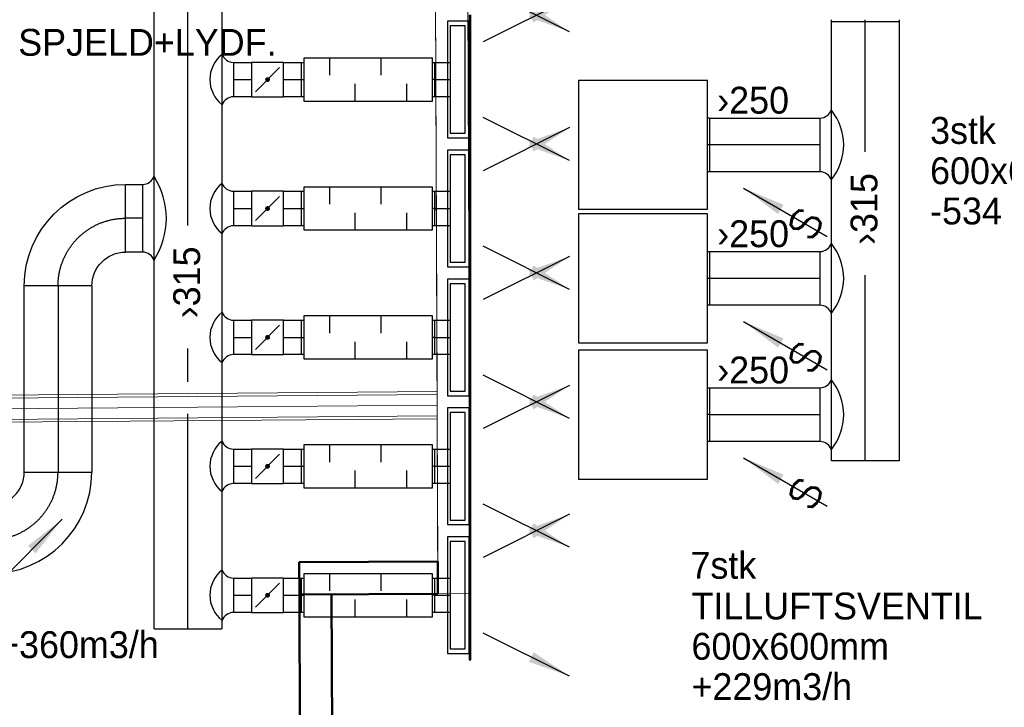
# Model space of a CAD drawing. Header units: millimetres. Extents: x 0 to 83478, y 0 to 53008.
# Tile 54 of 83: x 44317 to 48903, y 7921 to 11121. Entities that reach past the tile are written whole.
import ezdxf
from ezdxf.enums import TextEntityAlignment as Align

# ---------------------------------------------------------------- set-up
doc = ezdxf.new("R2010")
doc.units = ezdxf.units.MM
doc.header["$LTSCALE"] = 50
doc.header["$MEASUREMENT"] = 0
doc.header["$PDMODE"] = 1
doc.linetypes.add('2V-CENT', pattern=[23, 20, -1.5, 0, -1.5])
doc.layers.get('0').update_dxf_attribs({"linetype": 'CONTINUOUS'})
for name, color, linetype, lineweight in [('20602A200D001$0$A-AREA', 32, 'CONTINUOUS', 9), ('20602A200D001$0$A-GENM', 13, 'CONTINUOUS', 9), ('20602A200D001$0$A-WALL', 7, 'CONTINUOUS', 13)]:
    doc.layers.add(name, color=color, linetype=linetype, lineweight=lineweight)
for name, color, linetype in [('V060-', 3, 'CONTINUOUS'), ('V061-', 1, 'CONTINUOUS'), ('V070-', 3, 'CONTINUOUS'), ('V071-', 1, 'CONTINUOUS')]:
    doc.layers.add(name, color=color, linetype=linetype)
doc.styles.add('FISO', font='fiso')
doc.styles.add('ISO', font='ISO')
doc.styles.add('SIMPLEX', font='SIMPLEX')

# ---------------------------------------------------------------- blocks, each defined once
blk = doc.blocks.new('CBOJ90_PB', base_point=(86107, 31352))
at = {"color": 0, "linetype": 'ByBlock'}
blk.add_arc((86106, 31353), 1, 270, 360, dxfattribs=at)
blk = doc.blocks.new('KBOJ90_PB', base_point=(86107, 31352))
at = {"color": 0, "linetype": 'ByBlock'}
for p, q in [((86106.5, 31353), (86107.5, 31353)), ((86106, 31352.5), (86106, 31351.5))]:
    blk.add_line(p, q, dxfattribs=at)
for radius in [1.5, 0.5]:
    blk.add_arc((86106, 31353), radius, 270, 360, dxfattribs=at)
blk = doc.blocks.new('3BOJ90_PB', base_point=(86107, 31352))
for p in [(86107, 31353), (86106, 31352)]:
    blk.add_point(p)
at = {"color": 1, "linetype": '2V-CENT'}
blk.add_blockref('CBOJ90_PB', (86107, 31352), dxfattribs=at)
at = {"color": 0, "linetype": 'ByBlock'}
blk.add_blockref('KBOJ90_PB', (86107, 31352), dxfattribs=at)
at = {"style": 'ISO', "flags": 3}
blk.add_attdef('0', (86107, 31352), '', height=1, dxfattribs=at)
blk = doc.blocks.new('TAK_P', base_point=(16247.5, 22586.5))
for p, q in [((16248, 22587), (16247, 22587)), ((16247, 22587), (16247, 22586)), ((16248, 22586), (16248, 22587)), ((16247, 22586), (16248, 22586))]:
    blk.add_line(p, q)
blk = doc.blocks.new('C3A', base_point=(16246, 22590.5))
at = {"color": 0, "linetype": 'ByBlock'}
blk.add_line((16247, 22590.5), (16246, 22590.5), dxfattribs=at)
blk = doc.blocks.new('K3A', base_point=(16246, 22590.5))
at = {"color": 0, "linetype": 'ByBlock'}
for p, q in [((16246, 22591), (16247, 22591)), ((16247, 22591), (16247, 22590)), ((16247, 22590), (16246, 22590))]:
    blk.add_line(p, q, dxfattribs=at)
blk = doc.blocks.new('33A', base_point=(16246, 22590.5))
blk.add_point((16247, 22590.5))
at = {"color": 0, "linetype": 'ByBlock'}
blk.add_blockref('K3A', (16246, 22590.5), dxfattribs=at)
at = {"color": 1, "linetype": '2V-CENT'}
blk.add_blockref('C3A', (16246, 22590.5), dxfattribs=at)
at = {"style": 'SIMPLEX', "flags": 3}
blk.add_attdef('0', (16246, 22590.5), '', height=1, dxfattribs=at)
blk = doc.blocks.new('K1A', base_point=(16237, 22591.5))
at = {"color": 0, "linetype": 'ByBlock'}
blk.add_line((16237, 22592), (16237, 22591), dxfattribs=at)
blk = doc.blocks.new('21A', base_point=(16237, 22591.5))
blk.add_point((16237, 22591.5))
at = {"color": 0, "linetype": 'ByBlock'}
blk.add_blockref('K1A', (16237, 22591.5), dxfattribs=at)
at = {"style": 'SIMPLEX', "flags": 3}
blk.add_attdef('0', (16237, 22591.5), '', height=1, dxfattribs=at)
blk = doc.blocks.new('V420', base_point=(455, 404.5))
blk.add_line((455, 404.5), (464, 404.5))
blk.add_solid([(455, 404.5), (459, 405), (459, 404)])
blk = doc.blocks.new('V422', base_point=(16230, 22585))
blk.add_blockref('V420', (16230, 22585))
at = {"style": 'SIMPLEX'}
blk.add_text('s', height=4, rotation=90, dxfattribs=at).set_placement((16238, 22585), align=Align.CENTER)
blk = doc.blocks.new('V421', base_point=(455.5, 404.5))
at = {"rotation": 180}
blk.add_blockref('V420', (464.5, 404.5), dxfattribs=at)
blk = doc.blocks.new('LD_P')
for p, q in [((-0.5, 0.5), (-0.5, -0.5)), ((0.5, 0.5), (-0.5, 0.5)), ((0.5, -0.5), (0.5, 0.5)), ((-0.5, -0.5), (0.5, -0.5))]:
    blk.add_line(p, q)
at = {"color": 1}
for p, q in [((-0.3, 0.5), (-0.3, 0.1)), ((0.1, 0.5), (0.1, 0.1)), ((-0.1, -0.5), (-0.1, -0.1)), ((0.3, -0.5), (0.3, -0.1))]:
    blk.add_line(p, q, dxfattribs=at)
blk = doc.blocks.new('KSP_P', base_point=(16239.5, 22597.5))
at = {"color": 0, "linetype": 'ByBlock'}
for p, q in [((16240, 22598), (16239, 22598)), ((16239, 22598), (16239, 22597)), ((16240, 22597), (16240, 22598)), ((16239, 22597), (16240, 22597))]:
    blk.add_line(p, q, dxfattribs=at)
blk = doc.blocks.new('2SP_P', base_point=(16239.5, 22597.5))
for p in [(16239, 22597.5), (16240, 22597.5)]:
    blk.add_point(p)
at = {"color": 0, "linetype": 'ByBlock'}
blk.add_blockref('KSP_P', (16239.5, 22597.5), dxfattribs=at)
at = {"style": 'SIMPLEX', "flags": 3}
blk.add_attdef('0', (16239.5, 22597.5), '', height=1, dxfattribs=at)
blk = doc.blocks.new('SPJALL', base_point=(16229, 22594))
at = {"color": 1}
blk.add_line((16228.625, 22593.625), (16229.375, 22594.375), dxfattribs=at)
at = {"color": 1, "const_width": 0.075}
blk.add_lwpolyline([(16229, 22594.0375, -1), (16229, 22593.9625, -1), (16229, 22594.0375, -1)], format="xyb", dxfattribs=at)
blk = doc.blocks.new('20602A200D001$0$VT- 27862 - VT- 2-289136-P02')
at = {"layer": '20602A200D001$0$A-WALL'}
blk.add_line((61806.7, 11694.2), (61825.8, 6992), dxfattribs=at)
blk = doc.blocks.new('20602A200D001$0$VT- 27862 - VT--289129-P02')
at = {"layer": '20602A200D001$0$A-WALL'}
for p, q in [((61956.7, 11695.9), (61806.7, 11694.2)), ((61956.7, 11695.9), (61806.7, 11694.2)), ((61806.7, 11694.2), (61956.7, 11695.9)), ((61825.8, 6992), (61806.7, 11694.2)), ((61806.7, 11694.2), (61829.1, 6177)), ((61806.7, 11694.2), (61825.8, 6992)), ((61979.1, 6177.6), (61956.7, 11695.9)), ((61979.1, 6177.6), (61956.7, 11695.9)), ((61956.7, 11695.9), (61979.1, 6177.6)), ((61829.1, 6177), (61979.1, 6177.6)), ((61829.1, 6177), (61979.1, 6177.6)), ((61979.1, 6177.6), (61829.1, 6177))]:
    blk.add_line(p, q, dxfattribs=at)
blk = doc.blocks.new('20602A200D001$0$VT- 27862 - VT- 27862-289133-P02')
for name in ['20602A200D001$0$VT- 27862 - VT--289129-P02', '20602A200D001$0$VT- 27862 - VT- 2-289136-P02']:
    blk.add_blockref(name, (0, 0))
blk = doc.blocks.new('20602A200D001$0$IV01 91147 - IV01 2-291110-P02')
at = {"layer": '20602A200D001$0$A-WALL'}
blk.add_line((61825.5, 7055), (59761.2, 7038), dxfattribs=at)
blk = doc.blocks.new('20602A200D001$0$IV01 91147 - IV01-291103-P02')
at = {"layer": '20602A200D001$0$A-WALL'}
for p, q in [((61824.9, 7118), (59760.8, 7101)), ((61825.1, 7105), (61824.9, 7118)), ((61825.1, 7105), (61824.9, 7118)), ((61824.9, 7118), (61825.1, 7105)), ((59760.8, 7101), (59760.9, 7088)), ((59760.9, 7088), (61825.1, 7105)), ((61825.1, 7105), (59760.9, 7088)), ((61825.1, 7105), (59760.9, 7088)), ((59760.9, 7088), (61825.1, 7105)), ((59760.9, 7088), (61825.1, 7105)), ((61825.1, 7105), (59760.9, 7088)), ((59760.9, 7088), (59761.4, 6988)), ((61825.9, 7005), (61825.1, 7105)), ((61825.9, 7005), (61825.1, 7105)), ((61825.1, 7105), (61825.9, 7005)), ((59641.5, 6974), (61826, 6992)), ((59641.5, 6974), (61826, 6992)), ((61826, 6992), (59641.5, 6974)), ((59641.5, 6974.6), (61826, 6992)), ((61826, 6992), (59641.5, 6974.6)), ((59761.5, 6976), (59641.5, 6975)), ((59641.5, 6975), (59641.5, 6974)), ((59641.5, 6975), (59641.5, 6974.6)), ((59641.5, 6974.6), (59641.5, 6975)), ((59641.5, 6974), (59641.5, 6974.6)), ((59641.5, 6974.6), (59641.5, 6974)), ((59761.4, 6988), (61825.9, 7005)), ((61825.9, 7005), (59761.4, 6988)), ((61825.9, 7005), (59761.4, 6988)), ((59761.4, 6988), (61825.9, 7005)), ((59761.4, 6988), (61825.9, 7005)), ((61825.9, 7005), (59761.4, 6988)), ((59761.4, 6988), (59761.5, 6976)), ((61826, 6992), (61825.9, 7005)), ((61826, 6992), (61825.9, 7005)), ((61825.9, 7005), (61826, 6992))]:
    blk.add_line(p, q, dxfattribs=at)
blk = doc.blocks.new('20602A200D001$0$IV01 91147 - IV01 91147-291107-P02')
for name in ['20602A200D001$0$IV01 91147 - IV01-291103-P02', '20602A200D001$0$IV01 91147 - IV01 2-291110-P02']:
    blk.add_blockref(name, (0, 0))
blk = doc.blocks.new('20602A200D001$0$VT- 236496 - VT- 236496-299823-P02')
at = {"layer": '20602A200D001$0$A-WALL', "lineweight": 50}
for p, q in [((61828.5, 6327), (61183.2, 6324.4)), ((61183.2, 6324.4), (61183.8, 6174.4)), ((61829.1, 6177), (61828.5, 6327)), ((61183.8, 6174.4), (61829.1, 6177))]:
    blk.add_line(p, q, dxfattribs=at)
blk = doc.blocks.new('20602A200D001$0$VT- 236688 - VT- 236688-299846-P02')
at = {"layer": '20602A200D001$0$A-WALL', "lineweight": 50}
for p, q in [((61333.8, 6175), (61183.8, 6174.4)), ((61183.8, 6174.4), (61189.2, 4880.8)), ((61339.2, 4882.7), (61333.8, 6175)), ((61189.2, 4880.8), (61339.2, 4882.7))]:
    blk.add_line(p, q, dxfattribs=at)
blk = doc.blocks.new('20602A200D001$0$Belegg 517098 - Belegg-320010-P02')
at = {"layer": '20602A200D001$0$A-GENM'}
for p, q in [((61824.9, 7118), (61806.7, 11694.2)), ((61806.7, 11694.2), (61824.9, 7118)), ((59760.8, 7101), (61824.9, 7118)), ((61824.9, 7118), (59760.8, 7101))]:
    blk.add_line(p, q, dxfattribs=at)
blk = doc.blocks.new('20602A200D001$0$Belegg 517098 - Belegg 517098-320014-P02')
blk.add_blockref('20602A200D001$0$Belegg 517098 - Belegg-320010-P02', (0, 0))
blk = doc.blocks.new('20602A200D001$0$Belegg 517298 - Belegg 517298-320021-P02')
at = {"layer": '20602A200D001$0$A-GENM'}
for p, q in [((61825.8, 6992), (57994.6, 6961.5)), ((61828.5, 6327), (61825.8, 6992))]:
    blk.add_line(p, q, dxfattribs=at)
blk = doc.blocks.new('20602A200D001')
at = {"layer": '20602A200D001$0$A-AREA'}
for p in [(61806.7, 11694.2), (61824.9, 7118)]:
    blk.add_line(p, (61825.6, 7035.8), dxfattribs=at)
at = {"layer": '20602A200D001$0$A-GENM'}
for name in ['20602A200D001$0$Belegg 517098 - Belegg 517098-320014-P02', '20602A200D001$0$Belegg 517298 - Belegg 517298-320021-P02']:
    blk.add_blockref(name, (0, 0), dxfattribs=at)
at = {"layer": '20602A200D001$0$A-WALL'}
for name in ['20602A200D001$0$VT- 27862 - VT- 27862-289133-P02', '20602A200D001$0$IV01 91147 - IV01 91147-291107-P02', '20602A200D001$0$VT- 236496 - VT- 236496-299823-P02', '20602A200D001$0$VT- 236688 - VT- 236688-299846-P02']:
    blk.add_blockref(name, (0, 0), dxfattribs=at)

msp = doc.modelspace()

# ---------------------------------------------------------------- linework, layer by layer
at = {"layer": 'V060-', "linetype": 'Continuous'}
for p, q in [((44943.29, 8286.07), (44943.29, 12197.43)), ((45258.29, 12197.43), (45258.29, 8286.07)), ((48097.75, 9068.05), (48097.75, 11111.14)), ((48412.75, 11111.14), (48412.75, 9068.05)), ((45312.52, 10922.4), (45396.65, 10922.4)), ((45546.65, 10922.4), (45629.86, 10922.4)), ((46249.86, 10922.4), (46322.5, 10922.4)), ((45396.65, 10762.4), (45312.52, 10762.4)), ((45629.86, 10762.4), (45546.65, 10762.4)), ((46322.5, 10762.4), (46249.86, 10762.4)), ((47529.69, 10663.51), (48045.13, 10663.51)), ((48045.13, 10413.51), (47529.69, 10413.51)), ((44810.82, 10354.5), (44890.67, 10354.5)), ((45312.52, 10322.4), (45396.65, 10322.4)), ((45546.65, 10322.4), (45629.86, 10322.4)), ((46249.86, 10322.4), (46322.5, 10322.4)), ((45396.65, 10162.4), (45312.52, 10162.4)), ((45629.86, 10162.4), (45546.65, 10162.4)), ((46322.5, 10162.4), (46249.86, 10162.4)), ((44890.67, 10039.5), (44810.82, 10039.5)), ((47529.69, 10042), (48045.13, 10042)), ((44338.29, 9015.72), (44338.32, 9882)), ((44653.32, 9882), (44653.29, 9015.72)), ((48045.13, 9792), (47529.69, 9792)), ((45312.52, 9722.4), (45396.65, 9722.4)), ((45546.65, 9722.4), (45629.86, 9722.4)), ((46249.86, 9722.4), (46322.5, 9722.4)), ((45396.65, 9562.4), (45312.52, 9562.4)), ((45629.86, 9562.4), (45546.65, 9562.4)), ((46322.5, 9562.4), (46249.86, 9562.4)), ((47529.69, 9407.74), (48045.13, 9407.74)), ((48045.13, 9157.74), (47529.69, 9157.74)), ((45312.52, 9122.4), (45396.65, 9122.4)), ((45546.65, 9122.4), (45629.86, 9122.4)), ((46249.86, 9122.4), (46322.5, 9122.4)), ((45396.65, 8962.4), (45312.52, 8962.4)), ((45629.86, 8962.4), (45546.65, 8962.4)), ((46322.5, 8962.4), (46249.86, 8962.4)), ((45312.52, 8522.4), (45396.65, 8522.4)), ((45546.65, 8522.4), (45629.86, 8522.4)), ((46249.86, 8522.4), (46322.5, 8522.4)), ((45396.65, 8362.4), (45312.52, 8362.4)), ((45629.86, 8362.4), (45546.65, 8362.4)), ((46322.5, 8362.4), (46249.86, 8362.4))]:
    msp.add_line(p, q, dxfattribs=at)
at = {"layer": 'V060-', "color": 1, "linetype": '2V-CENT'}
for p, q in [((45100.79, 10163.98), (45100.79, 12197.43)), ((48255.25, 10505.49), (48255.25, 11111.14)), ((45312.52, 10842.4), (45396.65, 10842.4)), ((45546.65, 10842.4), (45629.86, 10842.4)), ((46249.86, 10842.4), (46322.5, 10842.4)), ((48045.13, 10538.51), (47529.69, 10538.51)), ((45312.52, 10242.4), (45396.65, 10242.4)), ((45546.65, 10242.4), (45629.86, 10242.4)), ((46249.86, 10242.4), (46322.5, 10242.4)), ((44890.67, 10197), (44810.82, 10197)), ((48045.13, 9917), (47529.69, 9917)), ((48255.25, 9068.05), (48255.25, 9932.23)), ((44495.82, 9882), (44495.79, 9015.72)), ((45312.52, 9642.4), (45396.65, 9642.4)), ((45546.65, 9642.4), (45629.86, 9642.4)), ((46249.86, 9642.4), (46322.5, 9642.4)), ((45100.79, 8286.07), (45100.79, 9590.72)), ((48045.13, 9282.74), (47529.69, 9282.74)), ((45312.52, 9042.4), (45396.65, 9042.4)), ((45546.65, 9042.4), (45629.86, 9042.4)), ((46249.86, 9042.4), (46322.5, 9042.4)), ((45312.52, 8442.4), (45396.65, 8442.4)), ((45546.65, 8442.4), (45629.86, 8442.4)), ((46249.86, 8442.4), (46322.5, 8442.4))]:
    msp.add_line(p, q, dxfattribs=at)
at = {"layer": 'V060-'}
for p, q in [((45312.52, 10922.4), (45312.52, 10762.4)), ((48045.13, 10413.51), (48045.13, 10663.51)), ((44890.67, 10039.5), (44890.67, 10354.5)), ((45312.52, 10322.4), (45312.52, 10162.4)), ((48045.13, 9792), (48045.13, 10042)), ((45312.52, 9722.4), (45312.52, 9562.4)), ((48045.13, 9157.74), (48045.13, 9407.74)), ((45312.52, 9122.4), (45312.52, 8962.4)), ((45312.52, 8522.4), (45312.52, 8362.4))]:
    msp.add_line(p, q, dxfattribs=at)
for centre, radius, start, end in [((45351.32, 10842.4), 148.44, 128.05462, 231.94538), ((45315.13, 10982.2), 59.87, 202.51866, 267.51013), ((45315.13, 10702.59), 59.87, 92.48987, 157.48134), ((48042.53, 10723.32), 59.87, 272.48987, 337.48134), ((47896.18, 10538.51), 258.59, 321.24376, 398.75624), ((48042.53, 10353.7), 59.87, 22.51866, 87.51013), ((44888.07, 10414.31), 59.87, 272.48987, 337.48134), ((44640.04, 10197), 360.27, 327.34739, 392.65261), ((45351.32, 10242.4), 148.44, 128.05462, 231.94538), ((45315.13, 10382.2), 59.87, 202.51866, 267.51013), ((45315.13, 10102.59), 59.87, 92.48987, 157.48134), ((48042.53, 10101.81), 59.87, 272.48987, 337.48134), ((47896.18, 9917), 258.59, 321.24376, 398.75624), ((44888.07, 9979.69), 59.87, 22.51866, 87.51013), ((48042.53, 9732.19), 59.87, 22.51866, 87.51013), ((45351.32, 9642.4), 148.44, 128.05462, 231.94538), ((45315.13, 9782.2), 59.87, 202.51866, 267.51013), ((45315.13, 9502.59), 59.87, 92.48987, 157.48134), ((48042.53, 9467.55), 59.87, 272.48987, 337.48134), ((47896.18, 9282.74), 258.59, 321.24376, 398.75624), ((45351.32, 9042.4), 148.44, 128.05462, 231.94538), ((45315.13, 9182.2), 59.87, 202.51866, 267.51013), ((48042.53, 9097.93), 59.87, 22.51866, 87.51013), ((45315.13, 8902.59), 59.87, 92.48987, 157.48134), ((45351.32, 8442.4), 148.44, 128.05462, 231.94538), ((45315.13, 8582.2), 59.87, 202.51866, 267.51013), ((45315.13, 8302.59), 59.87, 92.48987, 157.48134)]:
    msp.add_arc(centre, radius, start, end, dxfattribs=at)
at = {"layer": 'V070-'}
for p, q in [((46410.45, 11143.39), (46410.42, 10541.39)), ((46418.42, 10541.39), (46418.45, 11143.39)), ((46310.45, 11113.9), (46310.42, 10570.9)), ((46410.45, 11113.89), (46310.45, 11113.9)), ((46410.42, 10570.89), (46410.45, 11113.89)), ((46322.51, 11092.4), (46322.48, 10592.4)), ((46392.51, 11092.39), (46322.51, 11092.4)), ((46392.48, 10592.39), (46392.51, 11092.39)), ((46310.42, 10570.9), (46410.42, 10570.89)), ((46322.48, 10592.4), (46392.48, 10592.39)), ((46310.45, 10513.9), (46310.42, 9970.9)), ((46410.45, 10513.89), (46310.45, 10513.9)), ((46410.45, 10543.39), (46410.42, 9941.39)), ((46410.42, 10543.39), (46418.42, 10543.39)), ((46410.42, 10541.39), (46418.42, 10541.39)), ((46410.42, 9970.89), (46410.45, 10513.89)), ((46418.42, 9941.39), (46418.45, 10543.39)), ((46322.51, 10492.4), (46322.48, 9992.4)), ((46392.51, 10492.39), (46322.51, 10492.4)), ((46392.48, 9992.39), (46392.51, 10492.39)), ((46310.42, 9970.9), (46410.42, 9970.89)), ((46322.48, 9992.4), (46392.48, 9992.39)), ((46310.45, 9913.9), (46310.42, 9370.9)), ((46410.45, 9913.89), (46310.45, 9913.9)), ((46410.45, 9943.39), (46410.42, 9341.39)), ((46410.42, 9943.39), (46418.42, 9943.39)), ((46410.42, 9941.39), (46418.42, 9941.39)), ((46410.42, 9370.89), (46410.45, 9913.89)), ((46418.42, 9341.39), (46418.45, 9943.39)), ((46322.51, 9892.4), (46322.48, 9392.4)), ((46392.51, 9892.39), (46322.51, 9892.4)), ((46392.48, 9392.39), (46392.51, 9892.39)), ((46310.42, 9370.9), (46410.42, 9370.89)), ((46322.48, 9392.4), (46392.48, 9392.39)), ((46310.45, 9313.9), (46310.42, 8770.9)), ((46410.45, 9313.89), (46310.45, 9313.9)), ((46410.45, 9343.39), (46410.42, 8741.39)), ((46410.42, 9343.39), (46418.42, 9343.39)), ((46410.42, 9341.39), (46418.42, 9341.39)), ((46410.42, 8770.89), (46410.45, 9313.89)), ((46418.42, 8741.39), (46418.45, 9343.39)), ((46322.51, 9292.4), (46322.48, 8792.4)), ((46392.51, 9292.39), (46322.51, 9292.4)), ((46392.48, 8792.39), (46392.51, 9292.39)), ((46310.42, 8770.9), (46410.42, 8770.89)), ((46322.48, 8792.4), (46392.48, 8792.39)), ((46310.45, 8713.9), (46310.42, 8170.9)), ((46410.45, 8713.89), (46310.45, 8713.9)), ((46410.42, 8743.39), (46418.42, 8743.39)), ((46410.45, 8743.39), (46410.42, 8141.39)), ((46410.42, 8741.39), (46418.42, 8741.39)), ((46410.42, 8170.89), (46410.45, 8713.89)), ((46418.42, 8141.39), (46418.45, 8743.39)), ((46322.51, 8692.4), (46322.48, 8192.4)), ((46392.51, 8692.39), (46322.51, 8692.4)), ((46392.48, 8192.39), (46392.51, 8692.39)), ((46310.42, 8170.9), (46410.42, 8170.89)), ((46322.48, 8192.4), (46392.48, 8192.39)), ((46410.42, 8141.39), (46418.42, 8141.39))]:
    msp.add_line(p, q, dxfattribs=at)

# ---------------------------------------------------------------- block references
at = {"layer": 'V060-'}
msp.add_blockref('20602A200D001', (-15563.7, 2272.18), dxfattribs=at)
at = {"layer": 'V060-', "linetype": 'Continuous'}
for name, p, xscale, yscale, zscale, rotation in [('33A', (48255.25, 11121.14), 10, 315, 10, 270), ('33A', (45639.86, 10842.4), 10, 160, 10, 180), ('3BOJ90_PB', (44495.82, 10197), -315.0000000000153, 315.0000000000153, 315.0000000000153, 270), ('33A', (45639.86, 10242.4), 10, 160, 10, 180), ('33A', (45639.86, 9642.4), 10, 160, 10, 180), ('33A', (45639.86, 9042.4), 10, 160, 10, 180), ('21A', (48255, 9067.24), 315, 315, 315, 270), ('33A', (45639.86, 8442.4), 10, 160, 10, 180), ('21A', (45100.54, 8285.26), 315, 315, 315, 270)]:
    msp.add_blockref(name, p, dxfattribs=dict(at, xscale=xscale, yscale=yscale, zscale=zscale, rotation=rotation))
for name, p, xscale, yscale, zscale in [('2SP_P', (45471.65, 10842.4), 150, 160, 150), ('33A', (46239.86, 10842.4), 10, 160, 10), ('2SP_P', (45471.65, 10242.4), 150, 160, 150), ('33A', (46239.86, 10242.4), 10, 160, 10), ('2SP_P', (45471.65, 9642.4), 150, 160, 150), ('33A', (46239.86, 9642.4), 10, 160, 10), ('2SP_P', (45471.65, 9042.4), 150, 160, 150), ('33A', (46239.86, 9042.4), 10, 160, 10), ('3BOJ90_PB', (44495.79, 8700.72), 315.0000000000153, 315.0000000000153, 315.0000000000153), ('2SP_P', (45471.65, 8442.4), 150, 160, 150), ('33A', (46239.86, 8442.4), 10, 160, 10)]:
    msp.add_blockref(name, p, dxfattribs=dict(at, xscale=xscale, yscale=yscale, zscale=zscale))
at = {"layer": 'V060-'}
for name, p, xscale, yscale, zscale in [('LD_P', (45939.86, 10842.4), 600, 200, 600), ('SPJALL', (45471.65, 10842.4), 150, 150, 150), ('LD_P', (45939.86, 10242.4), 600, 200, 600), ('SPJALL', (45471.65, 10242.4), 150, 150, 150), ('LD_P', (45939.86, 9642.4), 600, 200, 600), ('SPJALL', (45471.65, 9642.4), 150, 150, 150), ('LD_P', (45939.86, 9042.4), 600, 200, 600), ('SPJALL', (45471.65, 9042.4), 150, 150, 150), ('LD_P', (45939.86, 8442.4), 600, 200, 600), ('SPJALL', (45471.65, 8442.4), 150, 150, 150)]:
    msp.add_blockref(name, p, dxfattribs=dict(at, xscale=xscale, yscale=yscale, zscale=zscale))
at = {"layer": 'V070-', "yscale": 50, "zscale": 50}
for name, p, xscale, rotation in [('V421', (46476.13, 11266.6), -50, 153.4464523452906), ('V421', (46476.13, 11018.18), 50, 26.55354765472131), ('V421', (46476.13, 10666.6), -50, 153.4464523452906), ('V421', (46476.13, 10418.18), 50, 26.55354765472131), ('V422', (47688.71, 10337.82), 50, 329.9999999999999), ('V421', (46476.13, 10066.6), -50, 153.4464523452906), ('V421', (46476.13, 9818.18), 50, 26.55354765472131), ('V422', (47688.71, 9716.31), 50, 329.9999999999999), ('V421', (46476.13, 9466.6), -50, 153.4464523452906), ('V421', (46476.13, 9218.18), 50, 26.55354765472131), ('V422', (47688.71, 9082.05), 50, 329.9999999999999), ('V421', (46476.13, 8866.6), -50, 153.4464523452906), ('V421', (44196.77, 8477.98), 50, 45), ('V421', (46476.13, 8618.18), 50, 26.55354765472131), ('V421', (46476.13, 8266.6), -50, 153.4464523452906)]:
    msp.add_blockref(name, p, dxfattribs=dict(at, xscale=xscale, rotation=rotation))
at = {"layer": 'V070-', "xscale": 600, "yscale": 600, "zscale": 600}
for p in [(47219.93, 10538.81), (47219.93, 9917.29), (47219.93, 9283.03)]:
    msp.add_blockref('TAK_P', p, dxfattribs=at)
at = {"layer": 'V070-', "linetype": 'Continuous', "xscale": 10, "yscale": 250, "zscale": 10}
for p in [(47519.93, 10538.81), (47519.93, 9917.29), (47519.93, 9283.03)]:
    msp.add_blockref('33A', p, dxfattribs=at)

# ---------------------------------------------------------------- texts
at = {"layer": 'V061-', "color": 1, "style": 'FISO'}
for s, p in [('SPJELD+LYDF.', (44310.49, 10953.24)), ('›250', (47565.76, 10683.94)), ('3stk', (48557.28, 10543.25)), ('600x600', (48557.28, 10355.75)), ('-534', (48557.28, 10168.25)), ('›250', (47565.76, 10062.43)), ('›250', (47565.76, 9428.16)), ('7stk', (47441.22, 8519.25)), ('TILLUFTSVENTIL', (47445.92, 8329.66)), ('600x600mm', (47445.92, 8142.16)), ('+229m3/h', (47445.92, 7954.66))]:
    msp.add_text(s, height=125, dxfattribs=at).set_placement(p)
for p in [(48311.97, 10072.76), (45157.51, 9731.25)]:
    msp.add_text('›315', height=125, rotation=90, dxfattribs=at).set_placement(p)
at = {"layer": 'V071-', "color": 1, "style": 'FISO'}
msp.add_text('+360m3/h', height=125, dxfattribs=at).set_placement((44216.84, 8149.83))

doc.saveas('drawing.dxf')
